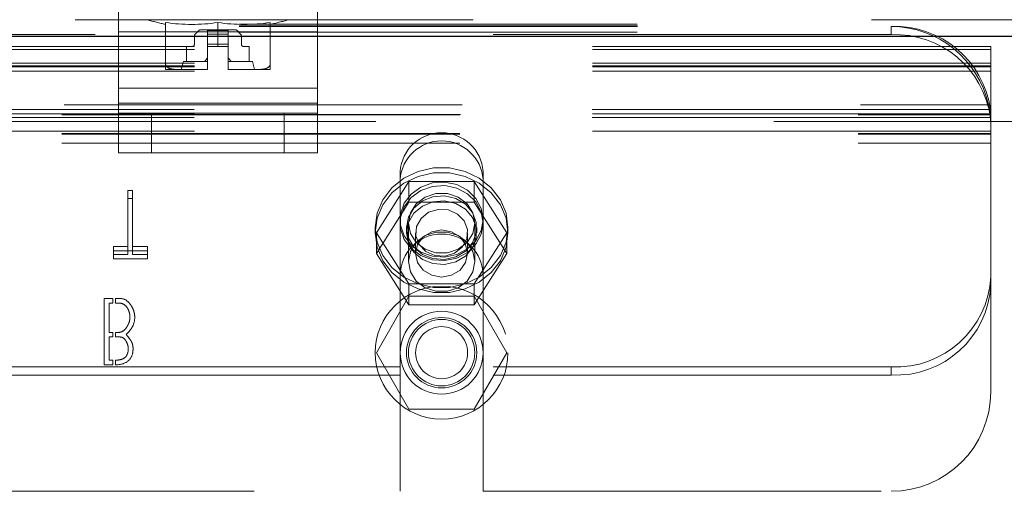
# Model space of a CAD drawing. Header units: inches. Extents: x 0.2 to 10.8, y 0.2 to 8.2.
# Tile 13 of 146: x 3.651 to 3.898, y 2.04 to 2.159. Entities that reach past the tile are written whole.
import ezdxf

# ---------------------------------------------------------------- set-up
doc = ezdxf.new("R2010")
doc.units = ezdxf.units.IN
doc.header["$MEASUREMENT"] = 0
doc.linetypes.add('HIDDEN', pattern=[0.07500000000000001, 0.05, -0.025])
doc.layers.add('DIMENSIONS', color=140, linetype='Continuous')
doc.styles.add('SLDTEXTSTYLE0', font='TXT', dxfattribs={"width": 0.7})
doc.dimstyles.new('SLDDIMSTYLE0', dxfattribs={"dimtxt": 0.0849609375, "dimasz": 0.13, "dimexe": 0, "dimexo": 0.0625, "dimgap": 0.021240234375, "dimtad": 0, "dimtih": 1, "dimtoh": 1, "dimlfac": 15, "dimrnd": 1e-09, "dimzin": 12, "dimdsep": 46, "dimtxsty": 'SLDTEXTSTYLE0', "dimsah": 1, "dimcen": 0.09, "dimadec": 0, "dimazin": 3, "dimtfac": 1, "dimtofl": 0, "dimtmove": 0, "dimatfit": 3, "dimfxl": 0, "dimfrac": 2, "dimtolj": 1, "dimtzin": 12, "dimarcsym": 0})

# ---------------------------------------------------------------- blocks, each defined once
blk = doc.blocks.new('_D_23')
at = {"layer": 'DIMENSIONS'}
for p, q in [((3.104856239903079, 2.204482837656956), (3.104856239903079, 2.574383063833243)), ((4.940722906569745, 2.204482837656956), (4.940722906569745, 2.574383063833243)), ((3.104856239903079, 2.449383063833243), (3.767690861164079, 2.449383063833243)), ((3.882817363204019, 2.449383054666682), (3.854287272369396, 2.449383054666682)), ((3.854287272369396, 2.449383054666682), (3.854287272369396, 2.314352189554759)), ((4.205965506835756, 2.449383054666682), (4.234495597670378, 2.449383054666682)), ((4.234495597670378, 2.449383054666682), (4.234495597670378, 2.314352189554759)), ((4.940722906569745, 2.449383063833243), (4.321092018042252, 2.449383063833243)), ((3.854287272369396, 2.314352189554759), (3.882817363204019, 2.314352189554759)), ((4.234495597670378, 2.314352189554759), (4.205965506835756, 2.314352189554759))]:
    blk.add_line(p, q, dxfattribs=at)
for points in [[(3.104856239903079, 2.449383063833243), (3.234856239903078, 2.429383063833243), (3.234856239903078, 2.469383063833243)], [(4.940722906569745, 2.449383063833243), (4.810722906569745, 2.469383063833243), (4.810722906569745, 2.429383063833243)]]:
    blk.add_solid(points, dxfattribs=at)
at = {"layer": 'DIMENSIONS', "char_height": 0.08333333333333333, "attachment_point": 1, "style": 'SLDTEXTSTYLE0'}
for s, insert in [('27.54', (3.882817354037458, 2.575825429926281)), ('699.5', (3.882817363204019, 2.421774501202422))]:
    blk.add_mtext(s, dxfattribs=dict(at, insert=insert))

msp = doc.modelspace()

# ---------------------------------------------------------------- linework, layer by layer
at = {"color": 7, "linetype": 'HIDDEN', "lineweight": 18}
for p, q in [((3.675280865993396, 2.155596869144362), (3.675280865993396, 2.161847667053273)), ((3.725280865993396, 2.155596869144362), (3.725280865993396, 2.161847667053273)), ((3.675283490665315, 2.159346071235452), (3.675283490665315, 2.141431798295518)), ((3.725283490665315, 2.159346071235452), (3.725283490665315, 2.141431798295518)), ((3.105589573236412, 2.157525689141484), (4.939989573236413, 2.157525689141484)), ((3.105650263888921, 2.156882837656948), (4.9399288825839, 2.156882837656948)), ((3.687158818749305, 2.157896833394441), (3.687158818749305, 2.14738744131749)), ((3.700282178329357, 2.157896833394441), (3.700282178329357, 2.151900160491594)), ((3.71340553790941, 2.157896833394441), (3.71340553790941, 2.14738744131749)), ((3.869418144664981, 2.154854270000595), (3.869418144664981, 2.156882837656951)), ((3.105589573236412, 2.155497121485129), (4.939989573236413, 2.155497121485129)), ((3.105650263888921, 2.154482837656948), (4.9399288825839, 2.154482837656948)), ((3.105650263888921, 2.154482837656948), (4.9399288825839, 2.154482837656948)), ((3.105650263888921, 2.154482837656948), (4.9399288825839, 2.154482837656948)), ((3.105650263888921, 2.154482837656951), (4.9399288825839, 2.154482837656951)), ((3.105650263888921, 2.154482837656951), (4.9399288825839, 2.154482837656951)), ((3.869418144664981, 2.154854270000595), (3.486084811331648, 2.154854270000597)), ((3.725280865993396, 2.155596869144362), (3.675280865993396, 2.155596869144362)), ((3.675280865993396, 2.137682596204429), (3.675280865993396, 2.155596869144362)), ((3.675283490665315, 2.155596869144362), (3.725283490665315, 2.155596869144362)), ((3.694376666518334, 2.154461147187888), (3.694376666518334, 2.152425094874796)), ((3.695458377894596, 2.155869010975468), (3.694607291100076, 2.155017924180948)), ((3.697657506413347, 2.15609963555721), (3.696015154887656, 2.15609963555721)), ((3.702906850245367, 2.15609963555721), (3.697657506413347, 2.15609963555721)), ((3.697657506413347, 2.155869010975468), (3.697657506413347, 2.15609963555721)), ((3.697657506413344, 2.155869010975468), (3.702906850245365, 2.155869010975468)), ((3.697657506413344, 2.155869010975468), (3.702906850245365, 2.155869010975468)), ((3.697657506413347, 2.155017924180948), (3.697657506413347, 2.155869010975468)), ((3.702906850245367, 2.155869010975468), (3.697657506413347, 2.155869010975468)), ((3.702906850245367, 2.155869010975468), (3.697657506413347, 2.155869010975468)), ((3.697657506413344, 2.155017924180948), (3.702906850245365, 2.155017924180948)), ((3.697657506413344, 2.155017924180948), (3.702906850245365, 2.155017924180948)), ((3.697657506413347, 2.154461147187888), (3.697657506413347, 2.155017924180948)), ((3.702906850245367, 2.155017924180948), (3.697657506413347, 2.155017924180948)), ((3.702906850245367, 2.155017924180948), (3.697657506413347, 2.155017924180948)), ((3.697657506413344, 2.154461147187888), (3.702906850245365, 2.154461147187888)), ((3.697657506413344, 2.154461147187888), (3.702906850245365, 2.154461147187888)), ((3.702906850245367, 2.154461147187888), (3.697657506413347, 2.154461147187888)), ((3.697657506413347, 2.152425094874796), (3.697657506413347, 2.154461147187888)), ((3.702906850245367, 2.154461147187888), (3.697657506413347, 2.154461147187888)), ((3.702906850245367, 2.155869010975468), (3.702906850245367, 2.15609963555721)), ((3.704549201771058, 2.15609963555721), (3.702906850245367, 2.15609963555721)), ((3.702906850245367, 2.155017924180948), (3.702906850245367, 2.155869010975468)), ((3.702906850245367, 2.154461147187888), (3.702906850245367, 2.155017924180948)), ((3.702906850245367, 2.152425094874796), (3.702906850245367, 2.154461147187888)), ((3.705957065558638, 2.155017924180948), (3.705105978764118, 2.155869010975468)), ((3.70618769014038, 2.152425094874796), (3.70618769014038, 2.154461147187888)), ((3.725280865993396, 2.137682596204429), (3.725280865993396, 2.155596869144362)), ((3.894418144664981, 2.151840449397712), (3.461084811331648, 2.151840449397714)), ((3.692408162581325, 2.151900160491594), (3.692408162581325, 2.148094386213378)), ((3.693851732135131, 2.151900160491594), (3.692408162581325, 2.151900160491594)), ((3.697657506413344, 2.152425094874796), (3.702906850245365, 2.152425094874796)), ((3.697657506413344, 2.152425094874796), (3.702906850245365, 2.152425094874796)), ((3.702906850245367, 2.152425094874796), (3.697657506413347, 2.152425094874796)), ((3.697657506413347, 2.151900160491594), (3.697657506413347, 2.152425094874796)), ((3.702906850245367, 2.152425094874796), (3.697657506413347, 2.152425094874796)), ((3.697657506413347, 2.151900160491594), (3.697657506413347, 2.146126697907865)), ((3.700282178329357, 2.151900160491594), (3.697657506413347, 2.151900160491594)), ((3.700282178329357, 2.151900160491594), (3.702906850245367, 2.151900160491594)), ((3.702906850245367, 2.151900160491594), (3.702906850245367, 2.152425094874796)), ((3.702906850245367, 2.151900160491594), (3.702906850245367, 2.146126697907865)), ((3.708156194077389, 2.151900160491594), (3.706712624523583, 2.151900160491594)), ((3.708156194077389, 2.148094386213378), (3.708156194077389, 2.151900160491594)), ((3.894418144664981, 2.151165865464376), (3.894418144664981, 2.151840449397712)), ((3.894418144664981, 2.151165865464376), (3.461084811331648, 2.151165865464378)), ((3.894418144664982, 2.134937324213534), (3.894418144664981, 2.151165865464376)), ((3.894418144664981, 2.147683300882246), (3.461084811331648, 2.147683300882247)), ((3.894418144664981, 2.147040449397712), (3.461084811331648, 2.147040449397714)), ((3.894418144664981, 2.1468155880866), (3.461084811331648, 2.146815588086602)), ((3.691620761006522, 2.148094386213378), (3.69109582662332, 2.146125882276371)), ((3.691620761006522, 2.148094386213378), (3.697657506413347, 2.148094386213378)), ((3.702906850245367, 2.148094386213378), (3.708943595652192, 2.148094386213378)), ((3.709468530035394, 2.146125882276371), (3.708943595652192, 2.148094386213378)), ((3.894418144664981, 2.14565473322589), (3.461084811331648, 2.145654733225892)), ((3.687158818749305, 2.146125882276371), (3.689907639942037, 2.146125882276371)), ((3.689907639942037, 2.146125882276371), (3.697533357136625, 2.146125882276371)), ((3.697533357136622, 2.146125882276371), (3.697657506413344, 2.146125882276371)), ((3.697533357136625, 2.146125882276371), (3.697657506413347, 2.146125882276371)), ((3.697657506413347, 2.146125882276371), (3.697533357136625, 2.146125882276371)), ((3.697657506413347, 2.146126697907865), (3.697657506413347, 2.146125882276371)), ((3.702906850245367, 2.146126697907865), (3.702906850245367, 2.146125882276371)), ((3.702906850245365, 2.146125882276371), (3.703030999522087, 2.146125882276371)), ((3.702906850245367, 2.146125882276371), (3.70303099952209, 2.146125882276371)), ((3.70303099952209, 2.146125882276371), (3.702906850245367, 2.146125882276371)), ((3.70303099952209, 2.146125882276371), (3.710656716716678, 2.146125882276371)), ((3.710656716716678, 2.146125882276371), (3.71340553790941, 2.146125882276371)), ((3.725280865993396, 2.141431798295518), (3.675280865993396, 2.141431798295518)), ((3.675283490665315, 2.141431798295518), (3.725283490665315, 2.141431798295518)), ((3.675283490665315, 2.141431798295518), (3.675283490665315, 2.135181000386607)), ((3.725283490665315, 2.141431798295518), (3.725283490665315, 2.135181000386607)), ((3.461660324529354, 2.137216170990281), (3.89384263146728, 2.137216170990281)), ((3.461660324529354, 2.137216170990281), (3.89384263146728, 2.137216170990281)), ((3.725280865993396, 2.137682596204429), (3.675280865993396, 2.137682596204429)), ((3.675280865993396, 2.125181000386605), (3.675280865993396, 2.137682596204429)), ((3.675283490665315, 2.137682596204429), (3.725283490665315, 2.137682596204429)), ((3.725280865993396, 2.125181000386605), (3.725280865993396, 2.137682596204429)), ((3.894418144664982, 2.134937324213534), (3.461084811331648, 2.134937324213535)), ((3.461084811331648, 2.134712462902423), (3.894418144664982, 2.134712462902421)), ((3.894332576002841, 2.136098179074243), (3.461170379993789, 2.136098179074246)), ((3.461257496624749, 2.134816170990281), (3.894245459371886, 2.134816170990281)), ((3.675283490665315, 2.135181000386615), (3.675280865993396, 2.135181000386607)), ((3.675283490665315, 2.135181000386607), (3.675283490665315, 2.125181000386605)), ((3.675283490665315, 2.135181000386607), (3.683616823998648, 2.135181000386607)), ((3.68361419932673, 2.135181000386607), (3.68361419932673, 2.125181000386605)), ((3.683616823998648, 2.135181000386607), (3.683616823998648, 2.125181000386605)), ((3.683616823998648, 2.135181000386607), (3.716950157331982, 2.135181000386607)), ((3.716947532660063, 2.135181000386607), (3.716947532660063, 2.125181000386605)), ((3.716950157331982, 2.135181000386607), (3.716950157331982, 2.125181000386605)), ((3.716950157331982, 2.135181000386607), (3.725283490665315, 2.135181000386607)), ((3.725283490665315, 2.135181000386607), (3.725283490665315, 2.125181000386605)), ((3.894418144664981, 2.134723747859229), (3.894418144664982, 2.134937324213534)), ((3.894418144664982, 2.134723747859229), (3.894418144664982, 2.132324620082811)), ((4.9399288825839, 2.133016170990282), (3.105650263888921, 2.133016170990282)), ((3.894332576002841, 2.134069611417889), (3.461170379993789, 2.13406961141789)), ((3.894418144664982, 2.132324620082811), (3.894418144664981, 2.131882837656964)), ((3.894418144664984, 2.131882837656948), (3.894418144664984, 2.127616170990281)), ((3.894418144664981, 2.130587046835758), (3.461084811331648, 2.130587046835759)), ((3.461084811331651, 2.130016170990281), (3.894418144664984, 2.130016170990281)), ((3.461084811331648, 2.129912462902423), (3.894418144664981, 2.129912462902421)), ((3.461084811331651, 2.127616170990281), (3.894418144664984, 2.127616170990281)), ((3.461084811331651, 2.127616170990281), (3.894418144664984, 2.127616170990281)), ((3.894418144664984, 2.127616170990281), (3.894418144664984, 2.065216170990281)), ((3.675283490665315, 2.125181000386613), (3.675280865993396, 2.125181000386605)), ((3.683616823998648, 2.125181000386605), (3.675283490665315, 2.125181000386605)), ((3.683616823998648, 2.125181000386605), (3.716950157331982, 2.125181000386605)), ((3.725283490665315, 2.125181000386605), (3.716950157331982, 2.125181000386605)), ((3.746068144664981, 2.120524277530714), (3.746068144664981, 2.118495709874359)), ((3.766901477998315, 2.120524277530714), (3.766901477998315, 2.118495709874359)), ((3.740088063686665, 2.105133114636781), (3.748286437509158, 2.118002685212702)), ((3.746068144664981, 2.094382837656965), (3.746068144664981, 2.118495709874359)), ((3.748286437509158, 2.118002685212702), (3.748286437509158, 2.1127903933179)), ((3.748286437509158, 2.118002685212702), (3.764683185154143, 2.118002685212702)), ((3.764683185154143, 2.118002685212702), (3.764683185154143, 2.1127903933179)), ((3.764683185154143, 2.118002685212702), (3.772881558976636, 2.105133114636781)), ((3.766901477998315, 2.094382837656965), (3.766901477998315, 2.118495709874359)), ((3.678877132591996, 2.115720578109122), (3.677693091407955, 2.115720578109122)), ((3.677693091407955, 2.115720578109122), (3.677693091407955, 2.113692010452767)), ((3.678877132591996, 2.115720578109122), (3.678877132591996, 2.113692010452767)), ((3.677693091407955, 2.113692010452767), (3.678877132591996, 2.113692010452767)), ((3.677693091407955, 2.099683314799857), (3.677693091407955, 2.113692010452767)), ((3.678877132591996, 2.113692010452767), (3.678877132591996, 2.099683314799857)), ((3.740088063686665, 2.099920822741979), (3.748286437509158, 2.1127903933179)), ((3.748286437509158, 2.1127903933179), (3.764683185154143, 2.1127903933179)), ((3.764683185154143, 2.1127903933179), (3.772881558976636, 2.099920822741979)), ((3.748151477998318, 2.107549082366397), (3.748151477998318, 2.09786408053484)), ((3.764818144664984, 2.09786408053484), (3.764818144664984, 2.107549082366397)), ((3.739818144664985, 2.106400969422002), (3.739818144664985, 2.10513311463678)), ((3.740088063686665, 2.105133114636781), (3.740088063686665, 2.099920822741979)), ((3.748286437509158, 2.092263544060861), (3.740088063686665, 2.105133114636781)), ((3.747651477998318, 2.106400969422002), (3.747651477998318, 2.10513311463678)), ((3.749954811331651, 2.105133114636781), (3.749954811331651, 2.099920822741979)), ((3.763014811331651, 2.099920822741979), (3.763014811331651, 2.105133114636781)), ((3.772881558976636, 2.105133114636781), (3.764683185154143, 2.092263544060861)), ((3.765318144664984, 2.10513311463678), (3.765318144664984, 2.106400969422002)), ((3.772881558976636, 2.105133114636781), (3.772881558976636, 2.099920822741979)), ((3.773151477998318, 2.10513311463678), (3.773151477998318, 2.106400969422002)), ((3.674038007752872, 2.101711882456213), (3.674038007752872, 2.099683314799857)), ((3.677693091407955, 2.101711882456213), (3.674038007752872, 2.101711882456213)), ((3.674038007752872, 2.100615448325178), (3.6826094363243, 2.100615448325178)), ((3.6826094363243, 2.101711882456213), (3.678877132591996, 2.101711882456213)), ((3.6826094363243, 2.101711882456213), (3.6826094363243, 2.099683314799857)), ((3.748286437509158, 2.087051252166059), (3.740088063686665, 2.099920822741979)), ((3.772881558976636, 2.099920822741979), (3.764683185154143, 2.087051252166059)), ((3.674038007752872, 2.099683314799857), (3.677693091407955, 2.099683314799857)), ((3.674038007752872, 2.098586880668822), (3.674038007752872, 2.099683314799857)), ((3.6826094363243, 2.098586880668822), (3.674038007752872, 2.098586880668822)), ((3.678877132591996, 2.099683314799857), (3.6826094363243, 2.099683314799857)), ((3.6826094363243, 2.099683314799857), (3.6826094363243, 2.098586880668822)), ((3.746068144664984, 2.094382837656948), (3.746068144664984, 2.040216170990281)), ((3.766901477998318, 2.094382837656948), (3.766901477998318, 2.040216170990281)), ((3.764683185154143, 2.092263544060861), (3.748286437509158, 2.092263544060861)), ((3.748286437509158, 2.092263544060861), (3.748286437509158, 2.087051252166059)), ((3.764683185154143, 2.092263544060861), (3.764683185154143, 2.087051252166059)), ((3.671754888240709, 2.088605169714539), (3.673881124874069, 2.088605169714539)), ((3.671754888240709, 2.071938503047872), (3.671754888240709, 2.088605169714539)), ((3.6730032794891, 2.087433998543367), (3.6730032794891, 2.08009809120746)), ((3.673881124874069, 2.087433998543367), (3.6730032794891, 2.087433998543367)), ((3.673881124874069, 2.088605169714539), (3.673881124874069, 2.087433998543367)), ((3.674547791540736, 2.087433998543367), (3.674547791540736, 2.088605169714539)), ((3.748286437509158, 2.089216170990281), (3.740088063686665, 2.075016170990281)), ((3.764683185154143, 2.089216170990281), (3.748286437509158, 2.089216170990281)), ((3.772881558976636, 2.075016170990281), (3.764683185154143, 2.089216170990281)), ((3.764683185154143, 2.087051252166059), (3.748286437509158, 2.087051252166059)), ((3.6730032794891, 2.08009809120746), (3.673881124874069, 2.08009809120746)), ((3.673881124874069, 2.08009809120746), (3.673881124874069, 2.078952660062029)), ((3.674547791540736, 2.078952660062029), (3.674547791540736, 2.08009809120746)), ((3.6730032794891, 2.078952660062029), (3.6730032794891, 2.073148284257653)), ((3.673881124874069, 2.078952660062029), (3.6730032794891, 2.078952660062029)), ((3.740088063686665, 2.075016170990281), (3.748286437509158, 2.060816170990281)), ((3.764683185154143, 2.060816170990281), (3.772881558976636, 2.075016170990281)), ((3.6730032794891, 2.073148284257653), (3.673881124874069, 2.073148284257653)), ((3.673881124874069, 2.073148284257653), (3.673881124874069, 2.071938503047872)), ((3.674547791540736, 2.071944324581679), (3.674547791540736, 2.073148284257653)), ((3.746068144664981, 2.071432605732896), (3.609434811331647, 2.071432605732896)), ((3.673881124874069, 2.071938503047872), (3.671754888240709, 2.071938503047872)), ((3.869418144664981, 2.071432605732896), (3.766901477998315, 2.071432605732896)), ((3.869418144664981, 2.071432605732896), (3.869418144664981, 2.06940403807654)), ((3.746068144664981, 2.069404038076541), (3.609434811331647, 2.069404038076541)), ((3.869418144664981, 2.06940403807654), (3.766901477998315, 2.069404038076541)), ((3.748286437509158, 2.060816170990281), (3.764683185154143, 2.060816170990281)), ((3.609434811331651, 2.040216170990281), (3.746068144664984, 2.040216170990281)), ((3.766901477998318, 2.040216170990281), (3.869418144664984, 2.040216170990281))]:
    msp.add_line(p, q, dxfattribs=at)
at = {"color": 7, "linetype": 'Continuous', "lineweight": 25}
msp.add_line((3.105650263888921, 2.154482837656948), (4.9399288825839, 2.154482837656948), dxfattribs=at)
at = {"color": 7, "linetype": 'HIDDEN', "lineweight": 18, "flags": 128}
for points in [[(3.064445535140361, 2.158541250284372), (4.007363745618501, 2.158540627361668), (4.981113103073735, 2.158541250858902)], [(3.105650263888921, 2.157028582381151), (4.007363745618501, 2.157028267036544), (4.9399288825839, 2.157028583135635)], [(3.739818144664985, 2.106400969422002), (3.740302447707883, 2.102786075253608), (3.741727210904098, 2.099381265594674), (3.744009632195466, 2.096384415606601), (3.747017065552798, 2.093969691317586), (3.750574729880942, 2.092277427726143), (3.754475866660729, 2.091405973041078), (3.758493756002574, 2.091405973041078), (3.76239489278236, 2.092277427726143), (3.765952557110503, 2.093969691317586), (3.768959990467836, 2.096384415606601), (3.771242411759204, 2.099381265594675), (3.772667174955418, 2.102786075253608), (3.773151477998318, 2.106400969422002), (3.772667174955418, 2.110015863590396), (3.771242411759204, 2.11342067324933), (3.768959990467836, 2.116417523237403), (3.765952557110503, 2.118832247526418), (3.76239489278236, 2.120524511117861), (3.758493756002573, 2.121395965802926), (3.754475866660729, 2.121395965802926), (3.750574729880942, 2.120524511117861), (3.747017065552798, 2.118832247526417), (3.744009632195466, 2.116417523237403), (3.741727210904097, 2.113420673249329), (3.740302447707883, 2.110015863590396), (3.739818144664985, 2.106400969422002)], [(3.739818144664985, 2.10513311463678), (3.740302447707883, 2.101518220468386), (3.741727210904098, 2.098113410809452), (3.744009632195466, 2.095116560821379), (3.747017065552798, 2.092701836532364), (3.750574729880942, 2.091009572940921), (3.754475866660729, 2.090138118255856), (3.758493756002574, 2.090138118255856), (3.76239489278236, 2.091009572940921), (3.765952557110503, 2.092701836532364), (3.768959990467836, 2.095116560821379), (3.771242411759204, 2.098113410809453), (3.772667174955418, 2.101518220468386), (3.773151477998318, 2.10513311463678), (3.772667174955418, 2.108748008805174), (3.771242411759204, 2.112152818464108), (3.768959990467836, 2.115149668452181), (3.765952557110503, 2.117564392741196), (3.76239489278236, 2.119256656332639), (3.758493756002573, 2.120128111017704), (3.754475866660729, 2.120128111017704), (3.750574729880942, 2.119256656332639), (3.747017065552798, 2.117564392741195), (3.744009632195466, 2.115149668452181), (3.741727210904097, 2.112152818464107), (3.740302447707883, 2.108748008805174), (3.739818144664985, 2.10513311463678)], [(3.766901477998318, 2.108429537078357), (3.766438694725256, 2.105646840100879), (3.765091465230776, 2.103111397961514), (3.76297949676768, 2.101048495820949), (3.760290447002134, 2.099641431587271), (3.757263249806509, 2.099015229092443), (3.754166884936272, 2.099225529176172), (3.751276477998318, 2.100253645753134), (3.748848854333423, 2.102008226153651), (3.747099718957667, 2.104333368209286), (3.746184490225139, 2.10702247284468), (3.746184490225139, 2.109836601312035), (3.747099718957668, 2.112525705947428), (3.748848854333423, 2.114850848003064), (3.751276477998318, 2.11660542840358), (3.754166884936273, 2.117633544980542), (3.757263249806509, 2.117843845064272), (3.760290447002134, 2.117217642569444), (3.76297949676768, 2.115810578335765), (3.765091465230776, 2.113747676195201), (3.766438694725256, 2.111212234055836), (3.766901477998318, 2.108429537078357)], [(3.766901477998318, 2.107549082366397), (3.766438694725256, 2.104766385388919), (3.765091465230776, 2.102230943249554), (3.76297949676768, 2.100168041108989), (3.760290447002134, 2.098760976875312), (3.757263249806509, 2.098134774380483), (3.754166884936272, 2.098345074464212), (3.751276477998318, 2.099373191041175), (3.748848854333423, 2.101127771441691), (3.747099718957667, 2.103452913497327), (3.746184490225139, 2.10614201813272), (3.746184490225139, 2.108956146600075), (3.747099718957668, 2.111645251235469), (3.748848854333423, 2.113970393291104), (3.751276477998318, 2.11572497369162), (3.754166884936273, 2.116753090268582), (3.757263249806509, 2.116963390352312), (3.760290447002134, 2.116337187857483), (3.76297949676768, 2.114930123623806), (3.765091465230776, 2.112867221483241), (3.766438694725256, 2.110331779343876), (3.766901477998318, 2.107549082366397)], [(3.764818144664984, 2.107549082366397), (3.764315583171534, 2.104965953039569), (3.762868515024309, 2.102694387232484), (3.760651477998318, 2.101008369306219), (3.757931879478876, 2.100111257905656), (3.755037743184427, 2.100111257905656), (3.752318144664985, 2.101008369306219), (3.750101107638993, 2.102694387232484), (3.748654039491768, 2.104965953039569), (3.748151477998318, 2.107549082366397), (3.748654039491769, 2.110132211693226), (3.750101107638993, 2.112403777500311), (3.752318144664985, 2.114089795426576), (3.755037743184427, 2.11498690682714), (3.757931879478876, 2.11498690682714), (3.760651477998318, 2.114089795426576), (3.762868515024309, 2.112403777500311), (3.764315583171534, 2.110132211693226), (3.764818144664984, 2.107549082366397)], [(3.747651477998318, 2.106400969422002), (3.748130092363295, 2.103801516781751), (3.749514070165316, 2.101483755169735), (3.751653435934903, 2.099698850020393), (3.754316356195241, 2.098640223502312), (3.757214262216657, 2.09842259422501), (3.760033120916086, 2.099069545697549), (3.762467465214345, 2.100510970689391), (3.764253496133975, 2.10259066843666), (3.765197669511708, 2.105083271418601), (3.765197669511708, 2.107718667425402), (3.764253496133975, 2.110211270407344), (3.762467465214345, 2.112290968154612), (3.760033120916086, 2.113732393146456), (3.757214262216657, 2.114379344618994), (3.754316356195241, 2.114161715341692), (3.751653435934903, 2.113103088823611), (3.749514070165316, 2.111318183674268), (3.748130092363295, 2.109000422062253), (3.747651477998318, 2.106400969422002)], [(3.747651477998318, 2.10513311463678), (3.748130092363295, 2.102533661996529), (3.749514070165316, 2.100215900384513), (3.751653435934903, 2.098430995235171), (3.754316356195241, 2.09737236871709), (3.757214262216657, 2.097154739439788), (3.760033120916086, 2.097801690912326), (3.762467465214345, 2.09924311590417), (3.764253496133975, 2.101322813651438), (3.765197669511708, 2.103815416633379), (3.765197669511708, 2.106450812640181), (3.764253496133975, 2.108943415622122), (3.762467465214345, 2.111023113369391), (3.760033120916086, 2.112464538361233), (3.757214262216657, 2.113111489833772), (3.754316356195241, 2.11289386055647), (3.751653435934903, 2.111835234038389), (3.749514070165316, 2.110050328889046), (3.748130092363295, 2.107732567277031), (3.747651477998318, 2.10513311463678)], [(3.759749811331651, 2.100007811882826), (3.757337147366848, 2.099265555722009), (3.754794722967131, 2.099416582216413), (3.752509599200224, 2.100437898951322), (3.750829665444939, 2.102174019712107), (3.75001067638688, 2.10436063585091), (3.750177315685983, 2.106664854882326), (3.751304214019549, 2.108735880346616), (3.753219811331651, 2.110258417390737), (3.755632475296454, 2.111000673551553), (3.75817489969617, 2.11084964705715), (3.760460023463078, 2.10982833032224), (3.762139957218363, 2.108092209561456), (3.762958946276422, 2.105905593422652), (3.762792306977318, 2.103601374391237), (3.761665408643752, 2.101530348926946), (3.759749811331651, 2.100007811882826)], [(3.764818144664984, 2.09786408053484), (3.764315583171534, 2.095280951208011), (3.762868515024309, 2.093009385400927), (3.760651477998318, 2.091323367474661), (3.757931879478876, 2.090426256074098), (3.755037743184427, 2.090426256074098), (3.752318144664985, 2.091323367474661), (3.750101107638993, 2.093009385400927), (3.748654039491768, 2.095280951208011), (3.748151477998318, 2.09786408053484), (3.748654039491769, 2.100447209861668), (3.750101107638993, 2.102718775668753), (3.752318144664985, 2.104404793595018), (3.755037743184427, 2.105301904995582), (3.757931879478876, 2.105301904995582), (3.760651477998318, 2.104404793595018), (3.762868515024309, 2.102718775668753), (3.764315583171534, 2.100447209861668), (3.764818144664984, 2.09786408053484)], [(3.763014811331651, 2.099920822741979), (3.76251774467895, 2.097656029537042), (3.761102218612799, 2.095736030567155), (3.758983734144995, 2.094453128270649), (3.756484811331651, 2.09400263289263), (3.753985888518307, 2.094453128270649), (3.751867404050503, 2.095736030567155), (3.750451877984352, 2.097656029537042), (3.749954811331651, 2.099920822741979), (3.750451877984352, 2.102185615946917), (3.751867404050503, 2.104105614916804), (3.753985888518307, 2.10538851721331), (3.756484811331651, 2.105839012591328), (3.758983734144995, 2.10538851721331), (3.7611022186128, 2.104105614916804), (3.76251774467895, 2.102185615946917), (3.763014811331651, 2.099920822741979)]]:
    msp.add_lwpolyline(points, dxfattribs=at)
at = {"color": 7, "linetype": 'HIDDEN', "lineweight": 18}
for radius in [0.01666666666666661, 0.01041666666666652, 0.00883333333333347, 0.008333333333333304, 0.006529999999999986]:
    msp.add_circle((3.756484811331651, 2.075016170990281), radius, dxfattribs=at)
for centre, radius, start, end in [((3.700282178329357, 2.21747496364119), 0.06147506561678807, 253.2503397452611, 257.673954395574), ((3.693720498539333, 2.202530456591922), 0.04511336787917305, 261.6367379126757, 278.3632620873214), ((3.706843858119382, 2.202530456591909), 0.04511336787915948, 261.6367379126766, 278.3632620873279), ((3.700282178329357, 2.21747496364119), 0.06147506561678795, 282.3260456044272, 286.7496602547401), ((3.87041131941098, 2.132748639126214), 0.02415462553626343, 7.970935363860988, 92.35651625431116), ((3.869418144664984, 2.131882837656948), 0.02499999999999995, 12.31776598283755, 90), ((3.695164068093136, 2.154461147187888), 0.0007874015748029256, 135, 180), ((3.696015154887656, 2.155312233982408), 0.0007874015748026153, 89.99999999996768, 134.9999999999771), ((3.704549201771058, 2.155312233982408), 0.0007874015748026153, 45.00000000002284, 90), ((3.705400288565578, 2.154461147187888), 0.0007874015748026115, 0, 45.00000000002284), ((3.87041131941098, 2.130720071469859), 0.02415462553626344, 7.970935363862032, 92.35651625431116), ((3.693851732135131, 2.152425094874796), 0.0005249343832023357, 270.0000000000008, 0), ((3.706712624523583, 2.152425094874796), 0.0005249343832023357, 180, 270.0000000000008), ((3.697534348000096, 2.155424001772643), 0.009298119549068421, 269.9938942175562, 270.7589344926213), ((3.697534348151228, 2.155423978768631), 0.00929809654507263, 269.9938932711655, 270.7589354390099), ((3.703030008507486, 2.155423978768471), 0.009298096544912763, 269.2410645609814, 270.0061067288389), ((3.703030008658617, 2.155424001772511), 0.009298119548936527, 269.2410655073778, 270.0061057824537), ((3.756484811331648, 2.119779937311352), 0.01044322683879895, 4.087218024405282, 175.9127819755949), ((3.756484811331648, 2.117751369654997), 0.01044322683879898, 4.087218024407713, 175.9127819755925), ((3.756484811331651, 2.094382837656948), 0.01041666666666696, 0, 180), ((3.870534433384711, 2.095321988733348), 0.02391544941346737, 267.3246632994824, 357.0478590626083), ((3.87053443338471, 2.093293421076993), 0.02391544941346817, 267.3246632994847, 357.0478590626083), ((3.869418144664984, 2.065216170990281), 0.02500000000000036, 270.0000000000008, 0)]:
    msp.add_arc(centre, radius, start, end, dxfattribs=at)
for points, knots in [([(3.687158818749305, 2.14738744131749), (3.687169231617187, 2.147232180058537), (3.687227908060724, 2.147088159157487), (3.687391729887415, 2.146846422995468), (3.687495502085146, 2.146747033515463), (3.687829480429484, 2.146497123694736), (3.688080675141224, 2.146391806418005), (3.68884959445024, 2.146161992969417), (3.689378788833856, 2.146125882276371), (3.689907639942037, 2.146125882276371)], [0, 0, 0, 0, 0.1249999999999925, 0.1249999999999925, 0.2499999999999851, 0.2499999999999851, 0.4999999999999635, 0.4999999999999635, 1, 1, 1, 1]), ([(3.687158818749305, 2.146125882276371), (3.687158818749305, 2.146125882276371), (3.687158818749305, 2.146161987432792), (3.687158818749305, 2.146392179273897), (3.687158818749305, 2.146498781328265), (3.687158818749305, 2.146746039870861), (3.687158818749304, 2.146845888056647), (3.687158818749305, 2.147087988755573), (3.687158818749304, 2.147232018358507), (3.687158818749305, 2.14738744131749)], [0, 0, 0, 0, 0.4999999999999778, 0.4999999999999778, 0.7500000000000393, 0.7500000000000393, 0.8750000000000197, 0.8750000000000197, 1, 1, 1, 1]), ([(3.710656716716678, 2.146125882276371), (3.711185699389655, 2.146125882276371), (3.711715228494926, 2.146161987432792), (3.712484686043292, 2.146392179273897), (3.712737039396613, 2.146498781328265), (3.713067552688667, 2.146746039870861), (3.71317219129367, 2.146845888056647), (3.713336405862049, 2.147087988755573), (3.713395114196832, 2.147232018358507), (3.713405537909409, 2.14738744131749)], [0, 0, 0, 0, 0.5000000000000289, 0.5000000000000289, 0.7500000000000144, 0.7500000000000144, 0.8750000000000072, 0.8750000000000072, 1, 1, 1, 1]), ([(3.71340553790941, 2.14738744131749), (3.71340553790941, 2.147232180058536), (3.71340553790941, 2.147088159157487), (3.71340553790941, 2.146846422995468), (3.71340553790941, 2.146747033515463), (3.713405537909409, 2.146497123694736), (3.71340553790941, 2.146391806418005), (3.71340553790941, 2.146161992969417), (3.71340553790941, 2.146125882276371), (3.71340553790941, 2.146125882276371)], [0, 0, 0, 0, 0.1249999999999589, 0.1249999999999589, 0.2499999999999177, 0.2499999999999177, 0.4999999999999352, 0.4999999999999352, 1, 1, 1, 1]), ([(3.894245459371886, 2.134816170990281), (3.894245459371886, 2.134816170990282), (3.894238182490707, 2.134879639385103), (3.894207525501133, 2.135123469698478), (3.894183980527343, 2.135303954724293), (3.8941183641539, 2.135749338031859), (3.894075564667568, 2.136017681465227), (3.893972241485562, 2.13659257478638), (3.893910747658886, 2.136904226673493), (3.89384263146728, 2.137216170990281)], [0, 0, 0, 0, 0.25, 0.25, 0.5, 0.5, 0.75, 0.75, 1, 1, 1, 1]), ([(3.894418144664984, 2.131882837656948), (3.894418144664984, 2.132339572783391), (3.894405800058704, 2.132747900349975), (3.894370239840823, 2.133471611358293), (3.894346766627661, 2.133787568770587), (3.894303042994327, 2.134292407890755), (3.894282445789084, 2.134487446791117), (3.894253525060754, 2.134750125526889), (3.894245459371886, 2.134816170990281), (3.894245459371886, 2.134816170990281)], [0, 0, 0, 0, 0.25, 0.25, 0.5, 0.5, 0.75, 0.75, 1, 1, 1, 1]), ([(3.894332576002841, 2.136098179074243), (3.89434991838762, 2.13590869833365), (3.894364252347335, 2.135734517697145), (3.894387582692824, 2.135416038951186), (3.894396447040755, 2.13527290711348), (3.89440905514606, 2.135034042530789), (3.894412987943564, 2.134935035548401), (3.894417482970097, 2.134790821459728), (3.894418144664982, 2.134744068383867), (3.894418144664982, 2.134723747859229)], [0, 0, 0, 0, 0.25, 0.25, 0.5, 0.5, 0.75, 0.75, 1, 1, 1, 1]), ([(3.674547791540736, 2.088605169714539), (3.675192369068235, 2.088605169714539), (3.676486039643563, 2.088728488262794), (3.677778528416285, 2.087902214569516), (3.67866339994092, 2.086629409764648), (3.679219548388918, 2.085462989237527), (3.679399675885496, 2.084531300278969), (3.679399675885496, 2.083907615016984)], [0, 0, 0, 0, 0.25, 0.5, 0.625, 0.75, 1, 1, 1, 1]), ([(3.678189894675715, 2.083907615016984), (3.678189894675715, 2.084429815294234), (3.678067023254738, 2.085176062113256), (3.67769587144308, 2.086023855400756), (3.677073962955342, 2.086937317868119), (3.676061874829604, 2.08753168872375), (3.675038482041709, 2.087433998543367), (3.674547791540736, 2.087433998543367)], [0, 0, 0, 0, 0.25, 0.375, 0.5, 0.75, 1, 1, 1, 1]), ([(3.674547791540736, 2.08009809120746), (3.675045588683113, 2.08009809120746), (3.676000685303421, 2.080037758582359), (3.676996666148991, 2.080811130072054), (3.677638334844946, 2.08181033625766), (3.678054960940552, 2.082719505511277), (3.678189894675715, 2.083432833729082), (3.678189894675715, 2.083907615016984)], [0, 0, 0, 0, 0.25, 0.5, 0.625, 0.75, 1, 1, 1, 1]), ([(3.677211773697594, 2.07962190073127), (3.677658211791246, 2.079099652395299), (3.67806804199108, 2.078575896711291), (3.67837488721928, 2.0781264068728), (3.678499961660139, 2.077937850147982), (3.678869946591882, 2.077201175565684), (3.679033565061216, 2.076106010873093), (3.678812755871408, 2.074068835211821), (3.677561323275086, 2.072474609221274), (3.675705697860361, 2.071983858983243), (3.674547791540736, 2.071944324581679)], [0, 0, 0, 0, 0.125, 0.15625, 0.1875, 0.25, 0.375, 0.5, 0.75, 1, 1, 1, 1]), ([(3.677765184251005, 2.076005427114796), (3.677765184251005, 2.076416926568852), (3.677647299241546, 2.077034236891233), (3.677297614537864, 2.077809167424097), (3.676709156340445, 2.078683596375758), (3.675868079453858, 2.07904385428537), (3.67497220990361, 2.078952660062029), (3.674547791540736, 2.078952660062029)], [0, 0, 0, 0, 0.25, 0.375, 0.5, 0.75, 1, 1, 1, 1]), ([(3.674547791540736, 2.073148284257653), (3.674754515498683, 2.073148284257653), (3.67529413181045, 2.073157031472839), (3.676164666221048, 2.073319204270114), (3.677362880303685, 2.073927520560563), (3.677765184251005, 2.075022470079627), (3.677765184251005, 2.076005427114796)], [0, 0, 0, 0, 0.125, 0.25, 0.5, 1, 1, 1, 1])]:
    msp.add_open_spline(points, degree=3, knots=knots, dxfattribs=at)
for points in [[(3.697657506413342, 2.149026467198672), (3.69742539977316, 2.148718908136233), (3.697198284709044, 2.148407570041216), (3.696973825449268, 2.1480943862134)], [(3.703590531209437, 2.148094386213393), (3.703366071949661, 2.148407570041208), (3.703138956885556, 2.148718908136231), (3.702906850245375, 2.149026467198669)], [(3.679399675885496, 2.083907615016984), (3.679399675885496, 2.082247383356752), (3.678678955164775, 2.080818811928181), (3.677211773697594, 2.07962190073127)]]:
    msp.add_open_spline(points, degree=3, dxfattribs=at)

# ---------------------------------------------------------------- dimensions: what is measured, and where the dimension line sits
at = {"layer": 'DIMENSIONS'}
dim = msp.add_linear_dim(base=(4.940722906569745, 2.449383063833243), p1=(3.104856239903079, 2.154482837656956), p2=(4.940722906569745, 2.154482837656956), dimstyle='SLDDIMSTYLE0', dxfattribs=at)
dim.commit()
dim.dimension.update_dxf_attribs({"geometry": '_D_23', "text_midpoint": (4.044391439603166, 2.449383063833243), "dimtype": 160})

doc.saveas('drawing.dxf')
